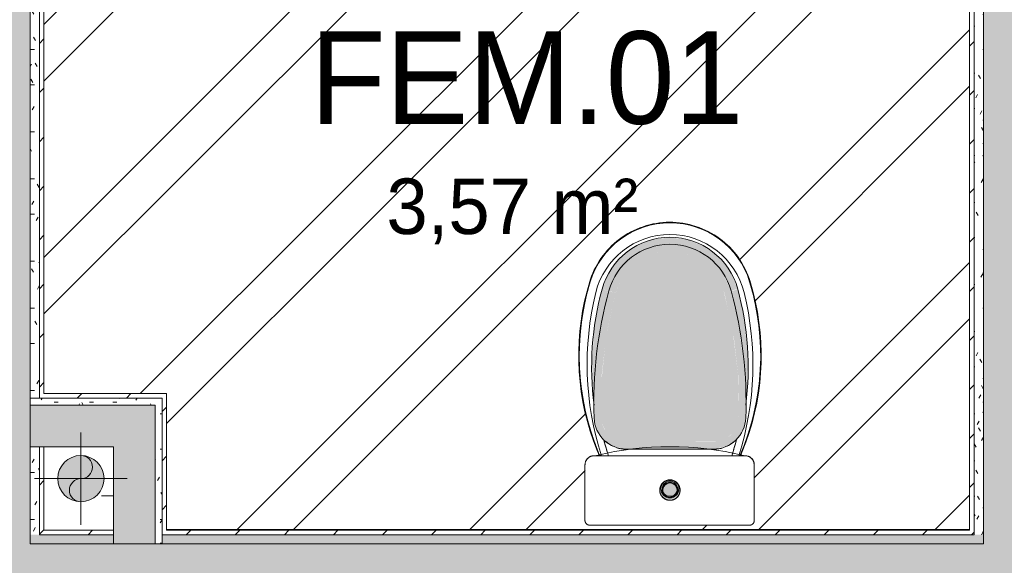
# Model space of a CAD drawing. Header units: millimetres. Extents: x -18260 to 188148, y -14086 to 2351883.
# Tile 115 of 256: x -176 to 1951, y -3807 to -2628. Entities that reach past the tile are written whole.
import ezdxf

# ---------------------------------------------------------------- set-up
doc = ezdxf.new("R2010")
doc.units = ezdxf.units.MM
for name, color, linetype, lineweight in [('A-FLOR', 192, 'Continuous', 18), ('A-FLOR-PATT', 8, 'Continuous', 18), ('A-WALL', 113, 'Continuous', 18), ('A-WALL-PATT', 111, 'Continuous', 25), ('I-WALL', 2, 'Continuous', 18), ('L-HRDS-IDEN', 13, 'Continuous', 18), ('P-PIPE', 3, 'Continuous', 9), ('P-PIPE-CNTR', 3, 'Continuous', 9), ('P-SANR-FIXT', 6, 'Continuous', 9)]:
    doc.layers.add(name, color=color, linetype=linetype, lineweight=lineweight)
doc.styles.add('Century Gothic_1', font='GOTHIC.TTF', dxfattribs={"height": 200})
doc.styles.add('Century Gothic_2', font='GOTHIC.TTF', dxfattribs={"height": 120})
pattern_1 = [(45, (0, 0), (-53.033, 53.033), [])]
pattern_2 = [(0, (0, 0), (101.6, 25.4), [8.382, -67.818, 8.382, -67.818, -406.4]), (0, (0, 0), (101.6, 25.4), [-152.4, 8.382, -144.018, 8.382, -67.818, -177.8]), (0, (0, 0), (101.6, 25.4), [-381, 8.382, -42.418, 8.382, -118.618]), (120, (38.1, 12.7), (-72.797045, 75.28818), [8.382, -67.818, 8.382, -67.818, -406.4]), (120, (38.1, 12.7), (-72.797045, 75.28818), [-152.4, 8.382, -144.018, 8.382, -67.818, -177.8]), (120, (38.1, 12.7), (-72.797045, 75.28818), [-381, 8.382, -42.418, 8.382, -118.618]), (240, (50.8, 63.5), (-28.802955, -100.68818), [8.382, -67.818, 8.382, -67.818, -406.4]), (240, (50.8, 63.5), (-28.802955, -100.68818), [-152.4, 8.382, -144.018, 8.382, -67.818, -177.8]), (240, (50.8, 63.5), (-28.802955, -100.68818), [-381, 8.382, -42.418, 8.382, -118.618])]

# ---------------------------------------------------------------- blocks, each defined once
blk = doc.blocks.new('Blks_Banh_Bacia Sanitária com Barras1 - Único 2-3854280-PLANTA DE IMPERMEABILIZAÇÃO - TÉRREO')
at = {"layer": 'P-SANR-FIXT', "lineweight": 5}
for color, points in [(90, [(132.2, 516.8), (146.2, 521.8), (129, 560.3), (106.4, 589.1), (71.9, 614.2), (36.5, 628), (0, 632.8), (-39.2, 627.6), (-75.8, 612.5), (-107.2, 588.5), (-133.1, 553.1), (-146.2, 520.6), (-132, 517.2), (-113.8, 556.1), (-88.7, 584.7), (-57.7, 605), (-19.8, 616.3), (22.2, 615.6), (60.8, 603), (92.9, 580.9), (117.7, 550), (130.5, 520.7)]), (90, [(-93.9, 190), (100.7, 190.9), (107.8, 191.8), (120.8, 197), (134.5, 208.4), (140.9, 216.4), (146.6, 229.2), (148.9, 243), (146.9, 339.4), (135.5, 431.8), (116.1, 516.8), (105.5, 542.1), (86.1, 567.3), (60.8, 586.5), (31.5, 598.6), (0, 602.8), (-31.5, 598.6), (-60.8, 586.5), (-86.1, 567.3), (-105.5, 542.1), (-117.8, 512.2), (-137.4, 422.3), (-147.7, 325.6), (-148.9, 243), (-146.6, 229.2), (-138.2, 213.1), (-132.1, 205.4), (-120.8, 197), (-107.8, 191.8), (-100.7, 190.9)]), (90, [(117.7, 512.8), (132.2, 516.8), (114.3, 555.6), (88.1, 585.1), (56.4, 605.4), (19.8, 616.3), (-20.6, 616.1), (-57.7, 605), (-91.7, 582.3), (-116.4, 553.1), (-132.2, 516.8), (-117.7, 512.8), (-105.5, 542.1), (-83, 569.6), (-57.7, 587.8), (-30.6, 598.8), (0, 602.8), (33.5, 597.8), (60.8, 586.5), (88.8, 563.7), (107, 538.5), (117.7, 512.8)]), (90, [(-163.4, 273.9), (-161.3, 345.1), (-149.6, 437.2), (-133.1, 517), (-146.7, 520.7), (-162.8, 439.6), (-168.6, 362.7), (-165.4, 287.6), (-163.6, 275.5)]), (90, [(-163.9, 242.5), (-148.9, 243), (-147.5, 334.8), (-136.6, 426.6), (-117.7, 512.8), (-132.3, 516.1), (-152.2, 424.8), (-162.7, 325.7), (-162.8, 269.9)]), (90, [(163.9, 242.5), (163.2, 289.4), (162.5, 334.8), (149.6, 437.2), (131.2, 516.5), (117.7, 512.8), (138.2, 415.3), (147.6, 333.9), (148.9, 243), (162.6, 242.5)]), (90, [(163.4, 273.9), (167, 303.4), (168.1, 380.7), (160.4, 455.6), (146.2, 520.6), (132.3, 516.1), (153.2, 415.3), (162.6, 327), (163.4, 275.5)]), (90, [(-93.9, 175), (-93.9, 190), (-107.8, 191.8), (-121.9, 197.8), (-134.5, 208.4), (-141.9, 218.7), (-146.6, 229.2), (-148.9, 243), (-163.9, 242.5), (-156.1, 214.1), (-140.2, 193.2), (-119.1, 179.9), (-94.4, 175.1)]), (90, [(93.9, 175), (122, 181.3), (144.2, 197), (157.9, 217), (163.9, 242.5), (148.8, 242.9), (146.6, 229.2), (139.7, 215), (130.5, 204.2), (118.2, 196), (106, 191.6), (93.9, 190), (93.9, 177.8)]), (90, [(-97.2, 175), (-93.9, 175), (-107, 177.5)]), (90, [(-78.3, 175), (93.9, 175), (93.9, 190), (-93.9, 190), (-93.9, 175)]), (90, [(120.1, 180.1), (124.7, 182), (123, 182), (120.1, 180.1)]), (71, [(-16.7, 86.2), (-15.7, 86.2), (-11.1, 97.3), (0.9, 101.6), (11.1, 97.3), (11.1, 98.3), (-1.2, 102.4), (-12.1, 97.3), (-15.7, 88.7)]), (71, [(-15.7, 86.2), (15.7, 86.2), (11.1, 97.3), (0, 101.9), (-11.1, 97.3)]), (71, [(0, 70.6), (11.1, 75.2), (15.7, 86.2), (-15.7, 86.2), (-11.1, 75.2)]), (71, [(0, 69.6), (12.1, 75.2), (11.1, 75.2), (-0.9, 70.9), (-11.1, 75.2), (-10.6, 73.9), (-0.9, 69.9)])]:
    blk.add_hatch(color=color, dxfattribs=at).paths.add_polyline_path(points)
h = blk.add_hatch(color=71, dxfattribs=at)
h.paths.add_polyline_path([(18.6, 86.2), (20.4, 86.2), (18.3, 95.2), (17.3, 97.4), (16.7, 99.3), (14.3, 100.7), (5.9, 106.7), (0, 106.7), (-8.2, 105.3), (-16.8, 99.1), (-18.8, 96.8), (-18.8, 93.9), (-20.1, 91.2), (-20.1, 86.2), (-16.7, 86.2), (-10.6, 98.6), (1.2, 102.4), (12.1, 97.3), (16.7, 86.2), (18.4, 86.2)])
h.paths.add_polyline_path([(21.9, 86.2), (20.3, 91.2), (20.4, 86.2)])
h.paths.add_polyline_path([(-21.9, 86.2), (-20.4, 86.2), (-20.4, 91)])
h = blk.add_hatch(color=71, dxfattribs=at)
h.paths.add_polyline_path([(-3.4, 65.4), (7.6, 66.8), (16.8, 73.4), (18.8, 75.7), (18.9, 78.8), (20.1, 81.3), (20.1, 86.2), (16.7, 86.2), (11.1, 74.2), (-1.2, 70.1), (-12.1, 75.2), (-16.7, 86.2), (-20.4, 86.2), (-18.3, 77.3), (-17.5, 76.3), (-16.7, 73.2), (-14.3, 71.8), (-5.9, 65.8), (-5.1, 65.7)])
h.paths.add_polyline_path([(20.3, 81.3), (21.9, 86.2), (20.4, 86.2)])
h.paths.add_polyline_path([(-20.3, 81.3), (-20.4, 86.2), (-21.9, 86.2), (-20.4, 81.5)])
at = {"layer": 'P-SANR-FIXT', "color": 133, "lineweight": 5}
for p, q in [((-97.2, 175), (-93.9, 175)), ((93.9, 175), (-93.9, 175)), ((-93.9, 175), (93.9, 175)), ((93.9, 175), (97.2, 175)), ((162.3, 160.7), (-163.6, 160.7)), ((-183.6, 140.7), (-183.6, 20.6)), ((182.3, 20.6), (182.3, 140.7)), ((-173.6, 10.6), (172.3, 10.6))]:
    blk.add_line(p, q, dxfattribs=at)
at = {"layer": 'P-SANR-FIXT', "color": 133, "lineweight": 5, "flags": 128}
for points in [[(173.2, 537.2), (171, 544.1), (168.4, 550.9), (165.6, 557.6), (162.6, 564.1), (159.3, 570.6), (155.7, 576.9), (151.8, 583), (147.8, 589), (143.5, 594.8), (138.9, 600.5), (134.2, 606), (129.2, 611.2), (124, 616.3), (118.6, 621.1), (113.1, 625.8), (107.3, 630.2), (101.4, 634.4), (95.3, 638.3), (89.1, 642), (82.7, 645.4), (76.2, 648.6), (69.5, 651.5), (62.8, 654.2), (55.9, 656.5), (49, 658.6), (42, 660.4), (34.9, 662), (27.8, 663.2), (20.6, 664.2), (13.4, 664.9), (6.2, 665.3), (-1.1, 665.4), (-8.3, 665.2), (-15.6, 664.7), (-22.8, 663.9), (-29.9, 662.9), (-37.1, 661.6), (-44.1, 659.9), (-51.1, 658), (-58, 655.8), (-64.8, 653.4), (-71.5, 650.7), (-78.1, 647.7), (-84.6, 644.4), (-91, 640.9), (-97.1, 637.1), (-103.2, 633.1), (-109.1, 628.9), (-114.8, 624.4), (-120.3, 619.7), (-125.6, 614.8), (-130.7, 609.7), (-135.6, 604.3), (-140.3, 598.8), (-144.8, 593.1), (-149, 587.2), (-153, 581.2), (-156.8, 575), (-160.3, 568.6), (-163.5, 562.2), (-166.5, 555.6), (-169.2, 548.9), (-171.7, 542), (-173.2, 537.2)], [(-173.2, 537.2), (-179.2, 516.1), (-184.4, 494.9), (-188.6, 473.4), (-192.1, 451.7), (-194.6, 430), (-196.3, 408.1), (-197.1, 386.3), (-197, 364.4), (-196.1, 342.5), (-194.3, 320.6), (-191.6, 298.9), (-188, 277.3), (-183.6, 255.8), (-178.3, 234.6), (-172.2, 213.6), (-165.2, 192.8), (-157.5, 172.3), (-152.5, 160.7)], [(152.5, 160.7), (156.4, 169.8), (164.3, 190.2), (171.4, 210.9), (177.6, 231.9), (183, 253.2), (187.5, 274.6), (191.2, 296.2), (194, 317.9), (195.9, 339.7), (197, 361.6), (197.1, 383.5), (196.4, 405.4), (194.9, 427.3), (192.4, 449), (189.1, 470.7), (184.9, 492.2), (179.9, 513.5), (174, 534.6), (173.2, 537.2)], [(-163.6, 160.7), (-164.4, 160.7), (-165.2, 160.6), (-166, 160.5), (-166.8, 160.4), (-167.6, 160.3), (-168.3, 160.1), (-169.1, 159.9), (-169.9, 159.7), (-170.6, 159.4), (-171.4, 159.1), (-172.1, 158.8), (-172.8, 158.4), (-173.5, 158), (-174.2, 157.6), (-174.9, 157.2), (-175.5, 156.7), (-176.2, 156.2), (-176.8, 155.7), (-177.4, 155.2), (-177.9, 154.6), (-178.5, 154), (-179, 153.4), (-179.5, 152.8), (-180, 152.1), (-180.4, 151.5), (-180.8, 150.8), (-181.2, 150.1), (-181.6, 149.4), (-181.9, 148.7), (-182.2, 147.9), (-182.5, 147.2), (-182.7, 146.4), (-182.9, 145.6), (-183.1, 144.9), (-183.3, 144.1), (-183.4, 143.3), (-183.5, 142.5), (-183.5, 141.7), (-183.6, 140.9), (-183.6, 140.7)], [(182.3, 140.7), (182.3, 141.5), (182.3, 142.3), (182.2, 143.1), (182.1, 143.9), (181.9, 144.6), (181.8, 145.4), (181.5, 146.2), (181.3, 147), (181, 147.7), (180.7, 148.5), (180.4, 149.2), (180.1, 149.9), (179.7, 150.6), (179.3, 151.3), (178.8, 152), (178.4, 152.6), (177.9, 153.3), (177.4, 153.9), (176.8, 154.5), (176.3, 155), (175.7, 155.6), (175.1, 156.1), (174.4, 156.6), (173.8, 157.1), (173.1, 157.5), (172.4, 157.9), (171.7, 158.3), (171, 158.7), (170.3, 159), (169.6, 159.3), (168.8, 159.6), (168.1, 159.8), (167.3, 160), (166.5, 160.2), (165.7, 160.4), (164.9, 160.5), (164.1, 160.6), (163.3, 160.6), (162.5, 160.7), (162.3, 160.7)], [(21.9, 86.2), (21.9, 87.1), (21.9, 88), (21.8, 88.9), (21.7, 89.7), (21.5, 90.6), (21.3, 91.5), (21.1, 92.3), (20.8, 93.2), (20.5, 94), (20.2, 94.8), (19.9, 95.6), (19.5, 96.4), (19, 97.2), (18.6, 97.9), (18.1, 98.6), (17.6, 99.4), (17.1, 100), (16.5, 100.7), (15.9, 101.4), (15.3, 102), (14.6, 102.6), (14, 103.2), (13.3, 103.7), (12.6, 104.2), (11.9, 104.7), (11.1, 105.2), (10.3, 105.6), (9.6, 106), (8.8, 106.4), (8, 106.7), (7.1, 107), (6.3, 107.3), (5.4, 107.5), (4.6, 107.7), (3.7, 107.9), (2.9, 108), (2, 108.1), (1.1, 108.2), (0.2, 108.2), (-0.6, 108.2), (-1.5, 108.1), (-2.4, 108.1), (-3.3, 107.9), (-4.1, 107.8), (-5, 107.6), (-5.8, 107.4), (-6.7, 107.1), (-7.5, 106.9), (-8.3, 106.5), (-9.1, 106.2), (-9.9, 105.8), (-10.7, 105.4), (-11.5, 105), (-12.2, 104.5), (-12.9, 104), (-13.6, 103.5), (-14.3, 102.9), (-14.9, 102.3), (-15.6, 101.7), (-16.2, 101.1), (-16.8, 100.4), (-17.3, 99.7), (-17.8, 99), (-18.3, 98.3), (-18.8, 97.6), (-19.2, 96.8), (-19.6, 96), (-20, 95.2), (-20.4, 94.4), (-20.7, 93.6), (-21, 92.8), (-21.2, 91.9), (-21.4, 91.1), (-21.6, 90.2), (-21.7, 89.3), (-21.8, 88.5), (-21.9, 87.6), (-21.9, 86.7), (-21.9, 86.2)], [(-21.9, 86.2), (-21.9, 85.4), (-21.9, 84.5), (-21.8, 83.6), (-21.7, 82.8), (-21.5, 81.9), (-21.3, 81), (-21.1, 80.2), (-20.8, 79.3), (-20.5, 78.5), (-20.2, 77.7), (-19.9, 76.9), (-19.5, 76.1), (-19, 75.3), (-18.6, 74.6), (-18.1, 73.9), (-17.6, 73.1), (-17.1, 72.5), (-16.5, 71.8), (-15.9, 71.1), (-15.3, 70.5), (-14.6, 69.9), (-14, 69.3), (-13.3, 68.8), (-12.6, 68.3), (-11.9, 67.8), (-11.1, 67.3), (-10.3, 66.9), (-9.6, 66.5), (-8.8, 66.1), (-8, 65.8), (-7.1, 65.5), (-6.3, 65.2), (-5.4, 65), (-4.6, 64.8), (-3.7, 64.6), (-2.9, 64.5), (-2, 64.4), (-1.1, 64.3), (-0.2, 64.3), (0.6, 64.3), (1.5, 64.4), (2.4, 64.4), (3.3, 64.6), (4.1, 64.7), (5, 64.9), (5.8, 65.1), (6.7, 65.4), (7.5, 65.6), (8.3, 66), (9.1, 66.3), (9.9, 66.7), (10.7, 67.1), (11.5, 67.5), (12.2, 68), (12.9, 68.5), (13.6, 69), (14.3, 69.6), (14.9, 70.2), (15.6, 70.8), (16.2, 71.4), (16.8, 72.1), (17.3, 72.8), (17.8, 73.5), (18.3, 74.2), (18.8, 74.9), (19.2, 75.7), (19.6, 76.5), (20, 77.3), (20.4, 78.1), (20.7, 78.9), (21, 79.7), (21.2, 80.6), (21.4, 81.4), (21.6, 82.3), (21.7, 83.2), (21.8, 84), (21.9, 84.9), (21.9, 85.8), (21.9, 86.2)], [(-183.6, 20.6), (-183.6, 20.2), (-183.5, 19.8), (-183.5, 19.4), (-183.4, 19), (-183.4, 18.7), (-183.3, 18.3), (-183.2, 17.9), (-183.1, 17.5), (-182.9, 17.1), (-182.8, 16.7), (-182.6, 16.4), (-182.4, 16), (-182.2, 15.7), (-182, 15.3), (-181.8, 15), (-181.6, 14.7), (-181.3, 14.4), (-181.1, 14), (-180.8, 13.8), (-180.5, 13.5), (-180.2, 13.2), (-179.9, 12.9), (-179.6, 12.7), (-179.3, 12.4), (-179, 12.2), (-178.6, 12), (-178.3, 11.8), (-177.9, 11.6), (-177.6, 11.5), (-177.2, 11.3), (-176.8, 11.2), (-176.4, 11.1), (-176.1, 11), (-175.7, 10.9), (-175.3, 10.8), (-174.9, 10.7), (-174.5, 10.7), (-174.1, 10.7), (-173.7, 10.6), (-173.6, 10.6)], [(172.3, 10.6), (172.7, 10.6), (173.1, 10.7), (173.5, 10.7), (173.9, 10.8), (174.3, 10.8), (174.7, 10.9), (175.1, 11), (175.5, 11.1), (175.8, 11.3), (176.2, 11.4), (176.6, 11.6), (176.9, 11.8), (177.3, 12), (177.6, 12.2), (178, 12.4), (178.3, 12.6), (178.6, 12.9), (178.9, 13.1), (179.2, 13.4), (179.5, 13.7), (179.8, 14), (180, 14.3), (180.3, 14.6), (180.5, 14.9), (180.7, 15.2), (180.9, 15.6), (181.1, 15.9), (181.3, 16.3), (181.5, 16.7), (181.6, 17), (181.8, 17.4), (181.9, 17.8), (182, 18.2), (182.1, 18.6), (182.2, 18.9), (182.2, 19.3), (182.3, 19.7), (182.3, 20.1), (182.3, 20.5), (182.3, 20.6)]]:
    blk.add_lwpolyline(points, dxfattribs=at)
at = {"layer": 'P-SANR-FIXT', "color": 133, "lineweight": 5}
for radius in [19.4, 16.4]:
    blk.add_circle((0, 89.3), radius, dxfattribs=at)
for centre, radius, start, end in [((0, 484.2), 180, 17.0068, 162.9932), ((0, 484.2), 180, 17.0068, 162.9932), ((0, 484.2), 180, 17.0068, 162.9932), ((0, 473.8), 165, 13.8791, 166.1209), ((0, 473.8), 165, 13.8791, 166.1209), ((0, 480.8), 152, 15.2373, 164.7627), ((0, 480.8), 137, 15.2373, 164.7627), ((0, 480.8), 137, 15.2373, 164.7627), ((350.4, 377), 546.5, 162.9932, 202.3485), ((350.4, 377), 546.5, 162.9932, 171.1501), ((350.4, 377), 546.5, 162.9932, 171.0902), ((-350.4, 377), 546.5, 336.6382, 17.0068), ((-350.4, 377), 546.5, 10.5181, 17.0068), ((-350.4, 377), 546.5, 10.5162, 17.0068), ((466.3, 358.6), 645.3, 166.1209, 197.8952), ((466.3, 358.6), 645.3, 166.1209, 197.8952), ((471.6, 352.3), 640.8, 164.7627, 187.3935), ((753.4, 275.6), 917.9, 164.7627, 182.065), ((753.4, 275.6), 917.9, 164.7627, 182.065), ((-753.4, 275.6), 917.9, 357.935, 15.2373), ((-753.4, 275.6), 917.9, 357.935, 15.2373), ((-471.6, 352.3), 640.8, 352.6065, 15.2373), ((-471.6, 357.3), 650.8, 342.3819, 13.8791), ((-471.6, 357.3), 650.8, 342.3909, 13.8791), ((-350.4, 377), 546.5, 336.6253, 10.4787), ((350.4, 377), 546.5, 171.1492, 202.3485), ((350.4, 377), 546.5, 172.0619, 179.7567), ((-350.4, 377), 546.5, 355.9145, 8.8499), ((350.4, 377), 546.5, 181.0662, 188.6481), ((-350.4, 377), 546.5, 341.3127, 354.294), ((350.4, 377), 546.5, 189.9576, 197.6525), ((-93.9, 245), 70, 182.065, 270), ((-93.9, 245), 70, 182.065, 270), ((93.9, 245), 70, 270, 357.935), ((93.9, 245), 70, 270, 357.935), ((350.4, 377), 546.5, 198.6227, 201.7756), ((466.3, 358.6), 630.9, 195.0481, 198.2956), ((466.3, 358.6), 630.9, 195.1193, 198.3113), ((-97.2, 235), 60, 225.4717, 243.8848), ((97.2, 235), 60, 296.1152, 314.5283), ((-471.6, 357.3), 636.4, 341.9909, 345.353), ((-471.6, 357.3), 636.4, 341.9763, 345.2349), ((0, -505), 685, 76.5867, 103.4133), ((350.4, 377), 546.5, 201.8626, 203.3443), ((-97.2, 235), 60, 253.1418, 270), ((97.2, 235), 60, 270, 286.8582), ((-350.4, 377), 546.5, 336.6562, 339.6923), ((-163.6, 140.7), 20, 141.4294, 154.2867), ((-163.6, 140.7), 20, 139.7218, 144.5563), ((-163.6, 140.7), 20, 90, 115.7147), ((162.3, 140.7), 20, 82.1276, 90), ((162.3, 140.7), 20, 75, 90), ((162.3, 140.7), 20, 0, 60), ((162.3, 140.7), 20, 37.5402, 53.6567), ((-163.6, 140.7), 20, 167.144, 180.0014), ((162.3, 140.7), 20, 360, 7.8724), ((0, 86.2), 21.9, 360, 127.2393), ((0, 86.2), 21.9, 152.1857, 180), ((0, 86.2), 21.9, 180, 307.2393), ((0, 86.2), 21.9, 135.9125, 148.9058), ((0, 86.2), 16.7, 360, 180), ((0, 86.2), 16.7, 180, 360), ((0, 86.2), 15.7, 360, 180), ((0, 86.2), 15.7, 180, 360), ((0, 86.2), 21.9, 332.1857, 360), ((0, 86.2), 21.9, 315.9125, 328.9058), ((-173.6, 20.6), 10, 180.0014, 190.1122), ((-173.6, 20.6), 10, 180.0014, 210.0009), ((-173.6, 20.6), 10, 240.0005, 270), ((-173.6, 20.6), 10, 259.8892, 270), ((172.3, 20.6), 10, 270, 300), ((172.3, 20.6), 10, 270, 280.1086), ((172.3, 20.6), 10, 330, 0), ((172.3, 20.6), 10, 349.8914, 0)]:
    blk.add_arc(centre, radius, start, end, dxfattribs=at)
blk = doc.blocks.new('BE-PMSa-MOD-ARQ-CONEXAODOFUTURO-EX-000-R_rvt-1-PLANTA DE IMPERMEABILIZAÇÃO - TÉRREO')
at = {"layer": 'A-FLOR-PATT', "lineweight": 5}
h = blk.add_hatch(dxfattribs=at)
h.set_pattern_fill('FP_2', color=55, style=0, pattern_type=2)
h.set_pattern_definition([(0, (0, 0), (812.8, 203.2), [33.528, -576.072, 33.528, -576.072, -3251.2]), (0, (0, 0), (812.8, 203.2), [-1219.2, 33.528, -1185.672, 33.528, -576.072, -1422.4]), (0, (0, 0), (812.8, 203.2), [-3048, 33.528, -372.872, 33.528, -982.472]), (120, (304.8, 101.6), (-582.3764, 602.3054), [33.528, -576.072, 33.528, -576.072, -3251.2]), (120, (304.8, 101.6), (-582.3764, 602.3054), [-1219.2, 33.528, -1185.672, 33.528, -576.072, -1422.4]), (120, (304.8, 101.6), (-582.3764, 602.3054), [-3048, 33.528, -372.872, 33.528, -982.472]), (240, (406.4, 508), (-230.4236, -805.5054), [33.528, -576.072, 33.528, -576.072, -3251.2]), (240, (406.4, 508), (-230.4236, -805.5054), [-1219.2, 33.528, -1185.672, 33.528, -576.072, -1422.4]), (240, (406.4, 508), (-230.4236, -805.5054), [-3048, 33.528, -372.872, 33.528, -982.472])])
h.paths.add_polyline_path([(-4294.7, -8230.8), (-4285.4, -8230.8), (-4287.1, -8226.7), (-4294.7, -8223.5), (-4361.6, -8223.5), (-4361.6, -8230.8), (-4294.7, -8230.8)])
h.paths.add_polyline_path([(8386.3, -8212.8), (8386.4, -8212.8), (8386.4, -8192.8), (8361.8, -8192.8), (8361.8, -8212.8), (8383.2, -8212.8)])
h.paths.add_polyline_path([(-4406.6, -8212.8), (-4406.6, -8212.8), (-4406.6, -8212.8)])
h.paths.add_polyline_path([(-4416.6, -8192.8), (-4391.6, -8192.8), (-4391.6, -8187.8), (-4426.6, -8187.8), (-4426.6, -8192.8)])
h.paths.add_polyline_path([(2006.4, -8187.8), (2173.9, -8187.8), (2173.9, -7969.9), (2169.4, -7973.4), (2157.4, -7978.4), (2144.4, -7980.1), (2131.5, -7978.4), (2119.4, -7973.4), (2109.1, -7965.4), (2100.2, -7952.8), (2096.1, -7943), (2094.4, -7930.1), (2096.1, -7917.1), (2101.1, -7905.1), (2109.1, -7894.7), (2119.4, -7886.8), (2131.5, -7881.8), (2144.4, -7880.1), (2157.4, -7881.8), (2169.4, -7886.8), (2173.9, -7890.2), (2173.9, -7000.8), (2006.4, -7000.8), (2006.4, -8143.9)])
h.paths.add_polyline_path([(1818.4, -8187.8), (1896.4, -8187.8), (1896.4, -7000.8), (1746.4, -7000.8), (1746.4, -8187.8)])
h.paths.add_polyline_path([(1820.8, -7980.1), (1807.9, -7978.4), (1795.8, -7973.4), (1785.5, -7965.4), (1776.6, -7952.8), (1772.5, -7943), (1770.8, -7930.1), (1772.5, -7917.1), (1777.5, -7905.1), (1785.5, -7894.7), (1795.8, -7886.8), (1807.9, -7881.8), (1820.8, -7880.1), (1833.8, -7881.8), (1845.8, -7886.8), (1856.2, -7894.7), (1864.1, -7905.1), (1869.1, -7917.1), (1870.8, -7930.1), (1869.1, -7943), (1864.1, -7955.1), (1856.2, -7965.4), (1845.8, -7973.4), (1833.8, -7978.4)])
h.paths.add_polyline_path([(1817.6, -7757.2), (1811.1, -7756.3), (1805.1, -7753.8), (1799.9, -7749.8), (1795.9, -7744.7), (1793.4, -7738.6), (1792.6, -7732.2), (1793.4, -7725.7), (1795.9, -7719.7), (1799.9, -7714.5), (1805.1, -7710.5), (1811.1, -7708), (1817.6, -7707.2), (1824.1, -7708), (1830.1, -7710.5), (1835.3, -7714.5), (1839.2, -7719.7), (1841.7, -7725.7), (1842.6, -7732.2), (1841.7, -7738.6), (1839.2, -7744.7), (1835.3, -7749.8), (1830.1, -7753.8), (1824.1, -7756.3)])
h.paths.add_polyline_path([(2130.9, -7716.6), (2121.2, -7715.3), (2112.1, -7711.5), (2104.4, -7705.6), (2098.4, -7697.8), (2094.7, -7688.8), (2093.4, -7679.1), (2094.7, -7669.4), (2098.4, -7660.3), (2104.4, -7652.5), (2112.1, -7646.6), (2121.2, -7642.8), (2130.9, -7641.6), (2140.6, -7642.8), (2149.6, -7646.6), (2157.4, -7652.5), (2163.4, -7660.3), (2167.1, -7669.4), (2168.4, -7679.1), (2167.1, -7688.8), (2163.4, -7697.8), (2157.4, -7705.6), (2149.6, -7711.5), (2140.6, -7715.3)])
h.paths.add_polyline_path([(2130.9, -7575.8), (2124.5, -7574.9), (2115.9, -7570.5), (2113.3, -7568.5), (2109.3, -7563.3), (2106.8, -7557.3), (2105.9, -7550.8), (2106.8, -7544.3), (2109.3, -7538.3), (2113.3, -7533.1), (2118.4, -7529.1), (2124.5, -7526.6), (2130.9, -7525.8), (2137.4, -7526.6), (2143.4, -7529.1), (2148.6, -7533.1), (2152.6, -7538.3), (2155.1, -7544.3), (2155.9, -7550.8), (2155.1, -7557.3), (2152.6, -7563.3), (2146, -7570.5), (2143.4, -7572.4), (2137.4, -7574.9)])
h.paths.add_polyline_path([(-56.7, -3730.8), (26.4, -3730.8), (26.4, -3550.8), (-123.6, -3550.8), (-123.6, -3730.8), (-68.8, -3730.8)])
h.paths.add_polyline_path([(4026.4, -3730.8), (4026.4, -3550.8), (3876.4, -3550.8), (3876.4, -3730.8), (3996.1, -3730.8)])
h.paths.add_polyline_path([(-43.8, -3669.7), (-56.7, -3668), (-68.8, -3663), (-79.1, -3655.1), (-87.1, -3644.7), (-92.1, -3632.7), (-93.8, -3619.7), (-92.1, -3606.8), (-87.1, -3594.7), (-79.1, -3584.4), (-68.8, -3576.4), (-56.7, -3571.4), (-43.8, -3569.7), (-30.8, -3571.4), (-18.8, -3576.4), (-8.4, -3584.4), (-0.5, -3594.7), (4.5, -3606.8), (6.2, -3619.7), (4.5, -3632.7), (-0.5, -3644.7), (-8.4, -3655.1), (-18.8, -3663), (-30.8, -3668)])
h.paths.add_polyline_path([(3946.1, -3669.7), (3933.1, -3668), (3921.1, -3663), (3910.7, -3655.1), (3902.8, -3644.7), (3897.8, -3632.7), (3896.1, -3619.7), (3897.8, -3606.8), (3902.8, -3594.7), (3910.7, -3584.4), (3921.1, -3576.4), (3933.1, -3571.4), (3946.1, -3569.7), (3960.7, -3572.1), (3971.1, -3576.4), (3981.4, -3584.4), (3989.4, -3594.7), (3994.4, -3606.8), (3996.1, -3619.7), (3994.4, -3632.7), (3989.4, -3644.7), (3981.4, -3655.1), (3971.1, -3663), (3959, -3668)])
h.paths.add_polyline_path([(-4286.8, -3652.3), (-4287.1, -3651.7), (-4287.1, -3652.1)])
h.paths.add_polyline_path([(3131.4, -1905.8), (3134.4, -1905.8), (3134.4, -1800.8), (3144.4, -1800.8), (3144.4, -1770.8), (3131.4, -1770.8), (3131.4, -1890.8)])
h.paths.add_polyline_path([(866.4, -1904.7), (866.4, -1770.8), (828.4, -1770.8), (828.4, -1800.8), (838.4, -1800.8), (838.4, -1904.7)])
h.paths.add_polyline_path([(-4576.6, -1900.8), (-4566.6, -1900.8), (-4566.6, -1870.8), (-4576.6, -1870.8), (-4576.6, -1770.8), (-4588.6, -1770.8), (-4588.6, -1900.8)])
h.paths.add_polyline_path([(8251.2, -14.6), (8251.4, -14.6), (8251.4, 5.4), (8129.4, 5.4), (8129.4, -14.6), (8246, -14.6)])
h.paths.add_polyline_path([(6441.4, -14.6), (6441.4, 115.4), (6333.4, 115.4), (6333.4, 85.4), (6343.4, 85.4), (6343.4, 15.4), (6293.4, 15.4), (6293.4, -14.6)])
h.paths.add_polyline_path([(-3041.1, -14.6), (-2341.1, -14.6), (-2341.1, -4.6), (-3041.1, -4.6), (-3041.1, -14.6), (-3051.1, -14.6)])
h.paths.add_polyline_path([(9438.9, -14.6), (9459.4, -14.6), (9459.4, 85.4), (9469.4, 85.4), (9469.4, 115.4), (9438.9, 115.4), (9438.9, -7.1)])
h.paths.add_polyline_path([(-3341.1, 85.4), (-3340.6, 85.4), (-3341.1, 115.4)])
h.paths.add_polyline_path([(-2331.1, 105.4), (-2331.1, 120.4), (-3051.1, 120.4), (-3051.1, 105.4), (-2346.4, 105.4)])
h.paths.add_polyline_path([(1843.9, 107.9), (1843.8, 110.4), (1841.4, 109.4), (1841.4, 107.9)])
h.paths.add_polyline_path([(1961.4, 107.9), (1961.4, 110.4), (1958.9, 110.4), (1958.9, 107.9)])
h.paths.add_polyline_path([(199.4, 288.3), (199.4, 978.3), (229.4, 978.3), (229.4, 983.3), (199.4, 983.3), (199.4, 1648.3), (194.4, 1647.2), (194.4, 288.3)])
h.paths.add_polyline_path([(-3488.6, 1589.2), (-3288.6, 1589.2), (-3288.6, 1841.1), (-3488.6, 1841.1), (-3488.6, 1604.3)])
h.paths.add_polyline_path([(-3390.1, 1641.1), (-3399.8, 1642.4), (-3410.2, 1647.2), (-3416.6, 1652.1), (-3422.6, 1659.9), (-3426.3, 1668.9), (-3427.6, 1678.6), (-3426.3, 1688.3), (-3422.6, 1697.4), (-3416.6, 1705.2), (-3408.9, 1711.1), (-3399.8, 1714.9), (-3390.1, 1716.1), (-3380.4, 1714.9), (-3371.4, 1711.1), (-3363.6, 1705.2), (-3357.6, 1697.4), (-3353.9, 1688.3), (-3352.6, 1678.6), (-3353.9, 1668.9), (-3357.6, 1659.9), (-3363.6, 1652.1), (-3371.4, 1646.2), (-3380.4, 1642.4)])
h.paths.add_polyline_path([(-3161.1, 1963.6), (-3161.1, 1966.1), (-3163.6, 1966.1), (-3163.6, 1963.6)])
h.paths.add_polyline_path([(-3286.1, 1971.1), (-3286.1, 3368.9), (-463.6, 3368.9), (-463.6, 3567.2), (-478.6, 3567.2), (-478.6, 3617.2), (-463.6, 3617.2), (-463.6, 3627.2), (-433.6, 3627.2), (-433.6, 3637.2), (-333.6, 3637.2), (-333.6, 4337.2), (-433.6, 4337.2), (-433.6, 4347.2), (-463.6, 4347.2), (-463.6, 4357.2), (-478.6, 4357.2), (-478.6, 4407.2), (-463.6, 4407.2), (-463.6, 4486.7), (-2572.6, 4486.7), (-2572.6, 4373.6), (-2784.6, 4373.6), (-2784.6, 4486.7), (-4120.6, 4486.7), (-4120.6, 4321.2), (-4296.6, 4321.2), (-4296.6, 2137.2), (-4120.6, 2137.2), (-4120.6, 1971.1), (-3288.6, 1971.1)])
h.paths.add_polyline_path([(1307.2, 4051.7), (1780.1, 4051.7), (1780.1, 4104.2), (1836.4, 4104.2), (1836.4, 4486.7), (516.4, 4486.7), (516.4, 4091.7), (982.6, 4091.7), (982.6, 4102.2), (984.6, 4104.2), (1042.6, 4104.2), (1042.6, 4051.7)])
h.paths.add_polyline_path([(1039.1, 4051.7), (1039.1, 4091.7), (1016.4, 4091.7), (1016.4, 4051.7)])
h.paths.add_polyline_path([(1816.4, 4051.7), (1816.4, 4091.7), (1783.6, 4091.7), (1783.6, 4051.7)])
h.paths.add_polyline_path([(-1114.6, 4268.2), (-1133.6, 4268.2), (-1133.6, 4307.2), (-1143.6, 4307.2), (-1143.6, 4317.2), (-1183.6, 4317.2), (-1183.6, 4347.2), (-1143.6, 4347.2), (-1143.6, 4357.2), (-1133.6, 4357.2), (-1133.6, 4396.2), (-1003.6, 4396.2), (-1003.6, 4377.2), (-1114.6, 4377.2), (-1114.6, 4357.2), (-1103.6, 4357.2), (-1103.6, 4347.2), (-463.6, 4347.2), (-463.6, 4317.2), (-1103.6, 4317.2), (-1103.6, 4307.2), (-1114.6, 4307.2), (-1114.6, 4287.2), (-1003.6, 4287.2), (-1003.6, 4268.2), (-1051.5, 4268.2)])
h.paths.add_polyline_path([(2578.9, 4596.7), (2608.7, 4596.7), (2608.7, 4641.7), (2578.9, 4641.7), (2578.9, 4607.2)])
at = {"layer": 'A-WALL-PATT', "lineweight": 5}
for points in [[(-231.1, -3760.8), (-153.6, -3760.8), (-153.6, -1880.8), (-243.6, -1880.8), (-243.6, -3760.8)], [(1996.4, -3760.8), (1996.4, -1973.8), (1906.4, -1973.8), (1906.4, -3760.8), (1983.9, -3760.8)], [(131.4, -3850.8), (1906.4, -3850.8), (1906.4, -3760.8), (-2933.6, -3760.8), (-2933.6, -3850.8), (127.8, -3850.8)], [(1996.4, -6910.8), (1996.4, -3760.8), (1906.4, -3760.8), (1906.4, -6910.8), (1983.9, -6910.8)]]:
    blk.add_hatch(color=57, dxfattribs=at).paths.add_polyline_path(points)
h = blk.add_hatch(dxfattribs=at)
h.set_pattern_fill('FP_15', color=55, style=0, pattern_type=2)
h.set_pattern_definition(pattern_2)
h.paths.add_polyline_path([(-133.6, -3740.8), (-133.6, -3550.8), (-153.6, -3550.8), (-153.6, -3740.8)])
h.paths.add_polyline_path([(-153.6, -3445.8), (-133.6, -3445.8), (-133.6, -1890.8), (-153.6, -1890.8), (-153.6, -3365.4)])
h = blk.add_hatch(dxfattribs=at)
h.set_pattern_fill('FP_14', color=252, style=0, pattern_type=2)
h.set_pattern_definition(pattern_1)
h.paths.add_polyline_path([(-133.6, -3730.8), (-123.6, -3730.8), (-123.6, -3550.8), (-133.6, -3550.8), (-133.6, -3669.7)])
h.paths.add_polyline_path([(-123.6, -3445.8), (-123.6, -1905.8), (-133.6, -1905.8), (-133.6, -3445.8), (-123.9, -3445.8)])
h = blk.add_hatch(dxfattribs=at)
h.set_pattern_fill('FP_14', color=252, style=0, pattern_type=2)
h.set_pattern_definition(pattern_1)
h.paths.add_polyline_path([(1886.4, -3730.8), (1886.4, -1988.8), (1876.4, -1988.8), (1876.4, -3730.8)])
h = blk.add_hatch(dxfattribs=at)
h.set_pattern_fill('FP_15', color=55, style=0, pattern_type=2)
h.set_pattern_definition(pattern_2)
h.paths.add_polyline_path([(1896.4, -3740.8), (1906.4, -3740.8), (1906.4, -1988.8), (1886.4, -1988.8), (1886.4, -3740.8)])
h = blk.add_hatch(dxfattribs=at)
h.set_pattern_fill('FP_15', color=55, style=0, pattern_type=2)
h.set_pattern_definition(pattern_2)
h.paths.add_polyline_path([(-153.6, -3460.8), (116.4, -3460.8), (116.4, -3445.8), (-153.6, -3445.8)])
h = blk.add_hatch(dxfattribs=at)
h.set_pattern_fill('FP_14', color=252, style=0, pattern_type=2)
h.set_pattern_definition(pattern_1)
h.paths.add_polyline_path([(113.8, -3445.8), (131.4, -3445.8), (131, -3435.8), (-123.6, -3435.8), (-123.6, -3445.8), (28.4, -3445.8)])
h = blk.add_hatch(dxfattribs=at)
h.set_pattern_fill('FP_15', color=55, style=0, pattern_type=2)
h.set_pattern_definition(pattern_2)
h.paths.add_polyline_path([(116.4, -3760.8), (131.4, -3760.8), (131.4, -3445.8), (116.4, -3445.8), (116.4, -3747.7)])
h = blk.add_hatch(dxfattribs=at)
h.set_pattern_fill('FP_14', color=252, style=0, pattern_type=2)
h.set_pattern_definition(pattern_1)
h.paths.add_polyline_path([(141.4, -3730.8), (141.4, -3435.8), (131.4, -3435.8), (131.4, -3730.8)])
at = {"layer": 'A-WALL-PATT', "lineweight": 18}
for points in [[(-133.6, -3550.8), (116.4, -3550.8), (116.4, -3460.8), (-153.6, -3460.8), (-153.6, -3550.8)], [(116.4, -3760.8), (116.4, -3550.8), (26.4, -3550.8), (26.4, -3760.8), (103.9, -3760.8)]]:
    blk.add_hatch(color=7, dxfattribs=at).paths.add_polyline_path(points)
at = {"layer": 'A-WALL-PATT', "lineweight": 5}
h = blk.add_hatch(dxfattribs=at)
h.set_pattern_fill('FP_14', color=252, style=0, pattern_type=2)
h.set_pattern_definition(pattern_1)
h.paths.add_polyline_path([(-2963.6, -3870.8), (-2953.6, -3850.8), (-2953.6, -3740.8), (-263.6, -3740.8), (-263.6, -3730.8), (-2963.6, -3730.8), (-2963.6, -3851.9)])
h.paths.add_polyline_path([(26.4, -3740.8), (26.4, -3730.8), (-133.6, -3730.8), (-133.6, -3740.8), (21.4, -3740.8)])
h.paths.add_polyline_path([(131.4, -3740.8), (1876.4, -3740.8), (1876.4, -3730.8), (131.4, -3731.1)])
h = blk.add_hatch(dxfattribs=at)
h.set_pattern_fill('FP_15', color=55, style=0, pattern_type=2)
h.set_pattern_definition(pattern_2)
h.paths.add_polyline_path([(-2933.6, -3850.8), (-2933.6, -3760.8), (-243.6, -3760.8), (-243.6, -3740.8), (-2953.6, -3740.8), (-2953.6, -3850.8), (-2934.9, -3850.8)])
h.paths.add_polyline_path([(-153.6, -3760.8), (26.4, -3760.8), (26.4, -3740.8), (-153.6, -3740.8), (-153.6, -3747.7)])
h.paths.add_polyline_path([(131.4, -3760.8), (1886.4, -3760.8), (1886.4, -3740.8), (131.4, -3740.8), (131.4, -3747.7)])
h = blk.add_hatch(dxfattribs=at)
h.set_pattern_fill('FP_14', color=252, style=0, pattern_type=2)
h.set_pattern_definition(pattern_1)
h.paths.add_polyline_path([(1886.4, -6885.8), (1886.4, -5160.8), (1876.4, -5160.8), (1876.4, -6885.8)])
h.paths.add_polyline_path([(1886.4, -5130.8), (1886.4, -3870.8), (1876.4, -3870.8), (1876.4, -5130.8)])
h.paths.add_polyline_path([(1886.4, -3740.8), (1886.4, -3730.8), (1876.4, -3730.8), (1876.4, -3740.8)])
h = blk.add_hatch(dxfattribs=at)
h.set_pattern_fill('FP_15', color=55, style=0, pattern_type=2)
h.set_pattern_definition(pattern_2)
h.paths.add_polyline_path([(1906.4, -6895.8), (1906.4, -5160.8), (1886.4, -5160.8), (1886.4, -6895.8), (1896.8, -6895.8)])
h.paths.add_polyline_path([(1906.4, -5130.8), (1906.4, -3850.8), (1886.4, -3850.8), (1886.4, -5130.8), (1896.8, -5130.8)])
h.paths.add_polyline_path([(1906.4, -3760.8), (1906.4, -3740.8), (1886.4, -3740.9), (1886.4, -3760.8), (1896.8, -3760.8)])
at = {"layer": 'A-WALL', "color": 90, "lineweight": 5}
for p, q in [((-153.6, -1905.8), (-153.6, -3445.8)), ((-133.6, -1905.8), (-133.6, -3445.8)), ((1886.4, -3730.8), (1886.4, -1988.8)), ((1906.4, -3730.8), (1906.4, -1988.8)), ((-153.6, -3445.8), (-153.6, -3460.8)), ((-153.6, -3445.8), (-133.6, -3445.8)), ((-153.6, -3460.8), (-153.6, -3445.8)), ((-133.6, -3445.8), (-123.6, -3445.8)), ((-123.6, -3445.8), (116.4, -3445.8)), ((116.4, -3445.8), (131.4, -3445.8)), ((131.4, -3445.8), (131.4, -3730.8)), ((-153.6, -3460.8), (-153.6, -3550.8)), ((-153.6, -3460.8), (-133.6, -3460.8)), ((-153.6, -3550.8), (-153.6, -3460.8)), ((-153.6, -3460.8), (-123.6, -3460.8)), ((-133.6, -3460.8), (-123.6, -3460.8)), ((116.4, -3460.8), (-123.6, -3460.8)), ((-123.6, -3460.8), (116.4, -3460.8)), ((116.4, -3550.8), (116.4, -3460.8)), ((116.4, -3460.8), (116.4, -3550.8)), ((-153.6, -3550.8), (-153.6, -3730.8)), ((-153.6, -3550.8), (-133.6, -3550.8)), ((-133.6, -3550.8), (-133.6, -3730.8)), ((-133.6, -3550.8), (-123.6, -3550.8)), ((116.4, -3730.8), (116.4, -3550.8)), ((116.4, -3550.8), (116.4, -3730.8)), ((-153.6, -3730.8), (-153.6, -3740.8)), ((-153.6, -3740.8), (-153.6, -3760.8)), ((-133.6, -3730.8), (-133.6, -3740.8)), ((26.4, -3740.8), (-133.6, -3740.8)), ((26.4, -3730.8), (26.4, -3740.8)), ((26.4, -3740.8), (26.4, -3760.8)), ((116.4, -3730.8), (116.4, -3740.8)), ((116.4, -3730.8), (116.4, -3760.8)), ((116.4, -3740.8), (116.4, -3760.8)), ((131.4, -3730.8), (131.4, -3740.8)), ((1876.4, -3740.8), (131.4, -3740.8)), ((131.4, -3740.8), (131.4, -3760.8)), ((1886.4, -3740.8), (1876.4, -3740.8)), ((1876.4, -3740.8), (1886.4, -3740.8)), ((1886.4, -3740.8), (1886.4, -3730.8)), ((1906.4, -3740.8), (1906.4, -3730.8)), ((1906.4, -3760.8), (1906.4, -3740.8)), ((26.4, -3760.8), (-153.6, -3760.8)), ((116.4, -3760.8), (26.4, -3760.8)), ((116.4, -3760.8), (26.4, -3760.8)), ((131.4, -3760.8), (116.4, -3760.8)), ((131.4, -3760.8), (116.4, -3760.8)), ((1876.4, -3760.8), (131.4, -3760.8)), ((1886.4, -3760.8), (1876.4, -3760.8)), ((1906.4, -3760.8), (1886.4, -3760.8)), ((1886.4, -3760.8), (1906.4, -3760.8))]:
    blk.add_line(p, q, dxfattribs=at)
at = {"layer": 'A-WALL', "color": 130, "lineweight": 9}
for p, q in [((116.4, -3435.8), (-123.6, -3435.8)), ((131.4, -3435.8), (116.4, -3435.8)), ((141.4, -3435.8), (131.4, -3435.8)), ((141.4, -3730.8), (141.4, -3435.8))]:
    blk.add_line(p, q, dxfattribs=at)
at = {"layer": 'I-WALL', "color": 130, "lineweight": 9}
for p, q in [((-123.6, -3435.8), (-123.6, -1905.8)), ((1876.4, -1998.8), (1876.4, -3730.8)), ((-123.6, -3730.8), (-123.6, -3550.8)), ((-123.6, -3550.8), (26.4, -3550.8)), ((26.4, -3550.8), (26.4, -3730.8)), ((26.4, -3730.8), (-123.6, -3730.8)), ((1876.4, -3730.8), (141.4, -3730.8))]:
    blk.add_line(p, q, dxfattribs=at)
at = {"layer": 'P-SANR-FIXT', "color": 250, "lineweight": 5}
blk.add_blockref('Blks_Banh_Bacia Sanitária com Barras1 - Único 2-3854280-PLANTA DE IMPERMEABILIZAÇÃO - TÉRREO', (1228.9, -3730.8), dxfattribs=at)
blk = doc.blocks.new('BE-PMSa-MOD-ESG-CONEXAODOFUTURO-EX-000-R_rvt-1-PLANTA DE IMPERMEABILIZAÇÃO - TÉRREO')
at = {"layer": 'P-PIPE'}
blk.add_hatch(color=8, dxfattribs=at).paths.add_polyline_path([(-43.8, -3669.7), (-30.8, -3668), (-18.8, -3663), (-8.4, -3655.1), (-0.5, -3644.7), (4.5, -3632.7), (6.2, -3619.7), (4.5, -3606.8), (-0.5, -3594.7), (-8.4, -3584.4), (-18.8, -3576.4), (-30.8, -3571.4), (-43.8, -3569.7), (-56.7, -3571.4), (-68.8, -3576.4), (-79.1, -3584.4), (-87.1, -3594.7), (-92.1, -3606.8), (-93.8, -3619.7), (-92.1, -3632.7), (-87.1, -3644.7), (-79.1, -3655.1), (-68.8, -3663), (-56.7, -3668)])
at = {"layer": 'P-PIPE', "color": 81}
for centre, radius, start, end in [((-43.8, -3619.7), 50, 360, 180), ((-43.8, -3594.7), 25, 270, 90), ((-43.8, -3619.7), 50, 180, 360), ((-43.8, -3644.7), 25, 90, 270)]:
    blk.add_arc(centre, radius, start, end, dxfattribs=at)
at = {"layer": 'P-PIPE-CNTR', "color": 53}
for p, q in [((-43.8, -3719.7), (-43.8, -3519.7)), ((-143.8, -3619.7), (56.2, -3619.7))]:
    blk.add_line(p, q, dxfattribs=at)

msp = doc.modelspace()

# ---------------------------------------------------------------- hatches: boundary and pattern name
at = {"layer": 'A-FLOR'}
h = msp.add_hatch(dxfattribs=at)
h.set_pattern_fill('FP_1', color=1, style=0, pattern_type=2)
h.set_pattern_definition([(45, (0, 0), (-251.447, 251.447), []), (45, (0, 381), (-251.447, 251.447), [])])
h.paths.add_polyline_path([(169.969, -1914.844), (170.011, -1911.085), (171.824, -1911.49), (171.806, -1914.339), (171.133, -1914.524)])
h.paths.add_polyline_path([(-115.314, -2196.856), (-115.314, -2200.585), (-116.99, -2200.303), (-116.582, -2197.277)])
h.paths.add_polyline_path([(1233.454, -3729.695), (1876.385, -3729.695), (1876.385, -1998.842), (1828.383, -1998.842), (1828.383, -1905.841), (1788.383, -1905.841), (1788.383, -1920.841), (1718.383, -1920.841), (1718.383, -1905.841), (818.383, -1905.841), (817.408, -1920.841), (748.383, -1920.841), (748.383, -1905.841), (307.361, -1905.841), (307.361, -1915.841), (305.046, -1917.754), (304.143, -1917.822), (301.397, -1919.161), (300.955, -1919.666), (296.227, -1919.666), (290.938, -1920.309), (257.871, -1919.467), (256.912, -1919.161), (253.091, -1918.892), (251.543, -1917.905), (249.785, -1917.754), (249.264, -1919.189), (247.361, -1915.841), (247.361, -1905.841), (161.966, -1906.511), (161.966, -1910.841), (166.44, -1911.898), (169.969, -1914.844), (171.806, -1919.058), (171.952, -1921.367), (176.775, -1921.622), (173.245, -1952.233), (166.638, -1984.03), (156.087, -2015.587), (146.482, -2037.638), (138.496, -2052.122), (120.466, -2081.11), (97.415, -2109.111), (83.769, -2122.94), (47.301, -2153.066), (10.36, -2174.296), (-8.155, -2182.773), (-39.55, -2193.494), (-61.669, -2199.196), (-106.885, -2204.741), (-107.639, -2200.399), (-111.636, -2199.612), (-115.314, -2196.856), (-117.371, -2192.744), (-117.639, -2190.446), (-122.639, -2190.446), (-123.615, -3435.841), (141.385, -3435.841), (141.385, -3729.695), (1159.745, -3729.695)])
h.paths.add_polyline_path([(1159.745, -3720.199), (1053.725, -3719.541), (1048.242, -3717.27), (1046.172, -3712.79), (1045.314, -3710.199), (1045.992, -3585.195), (1048.894, -3579.848), (1050.309, -3577.557), (1051.041, -3576.325), (1052.838, -3574.528), (1056.628, -3572.146), (1059.811, -3571.505), (1060.854, -3570.667), (1076.419, -3570.166), (1056.429, -3516.439), (1044.867, -3472.734), (1036.117, -3423.105), (1032.15, -3371.336), (1032.34, -3327.704), (1038.53, -3268.616), (1043.998, -3238.797), (1056.067, -3192.607), (1071.72, -3157.063), (1082.207, -3140.692), (1089.946, -3130.542), (1108.159, -3111.913), (1123.433, -3099.67), (1141.942, -3087.986), (1162.297, -3078.174), (1185.557, -3070.821), (1210.701, -3066.609), (1228.885, -3065.458), (1251.755, -3066.906), (1280.353, -3073.202), (1301.577, -3080.95), (1322.832, -3091.947), (1340.351, -3103.81), (1361.069, -3123.05), (1375.564, -3140.692), (1386.05, -3157.063), (1391.639, -3167.775), (1403.147, -3197.402), (1414.52, -3241.964), (1422.472, -3292.031), (1425.308, -3326.766), (1425.553, -3377.37), (1420.446, -3430.669), (1412.576, -3474.203), (1396.37, -3531.261), (1386.527, -3557.896), (1382.328, -3570.166), (1396.384, -3570.848), (1400.208, -3572.773), (1401.416, -3573.826), (1408.281, -3581.403), (1410.524, -3585.024), (1410.875, -3589.362), (1411.209, -3590.168), (1410.35, -3712.79), (1408.278, -3717.271), (1406.203, -3718.86), (1401.206, -3720.199), (1233.454, -3720.199)])
h.paths.add_polyline_path([(1079.154, -3570.166), (1068.285, -3546.301), (1077.105, -3568.242), (1077.973, -3570.166)])
h.paths.add_polyline_path([(1379.405, -3570.166), (1379.808, -3570.166), (1389.298, -3546.788), (1384.293, -3557.896), (1379.047, -3570.166)])
h.paths.add_polyline_path([(1395.688, -3528.74), (1403.984, -3502.16), (1398.625, -3518.392), (1395.841, -3528.202)])
h.paths.add_polyline_path([(1058.806, -3519.435), (1043.75, -3460.937), (1048.517, -3481.945), (1058.425, -3518.354)])
h.paths.add_polyline_path([(1412.576, -3469.246), (1421.593, -3410.12), (1419.279, -3424.64), (1413.825, -3460.937)])
h.paths.add_polyline_path([(1423.085, -3392.693), (1424.412, -3365.365), (1423.42, -3377.271), (1423.197, -3387.538)])
h.paths.add_polyline_path([(1033.351, -3351.477), (1035.314, -3307.539), (1033.351, -3342.271)])
h.paths.add_polyline_path([(1424.429, -3330.863), (1418.753, -3274.323), (1419.524, -3284.621), (1424.418, -3330.754)])
h.paths.add_polyline_path([(1039.882, -3269.245), (1048.299, -3226.482), (1043.047, -3250.765), (1041.186, -3261.628)])
h.paths.add_polyline_path([(1415.3, -3254.134), (1409.721, -3227.452), (1413.536, -3246.702), (1414.502, -3250.771)])
h.paths.add_polyline_path([(-112.639, -2335.841), (-122.639, -2335.841), (-122.639, -2275.841), (-112.639, -2275.841), (-110.735, -2278.159), (-110.688, -2278.706), (-109.319, -2281.805), (-109.024, -2283.559), (-108.81, -2286.984), (-108.17, -2292.374), (-108.813, -2324.707), (-109.319, -2326.291), (-109.587, -2330.112), (-110.622, -2332.208), (-110.726, -2333.417), (-109.442, -2334.024)])
h.paths.add_polyline_path([(-106.642, -2326.689), (-106.642, -2284.993), (-93.305, -2289.991), (-21.465, -2291.14), (-18.889, -2292.081), (-16.944, -2293.73), (-15.01, -2293.757), (-9.768, -2303.049), (-8.756, -2305.841), (-13.426, -2317.058), (-16.944, -2318.552), (-19.597, -2320.27), (-23.287, -2321.01), (-23.864, -2321.46), (-50.832, -2321.663), (-98.103, -2322.708), (-102.372, -2324.698)])
h.paths.add_polyline_path([(-112.064, -2203.263), (-114.913, -2202.153), (-113.636, -2200.484), (-111.187, -2200.286), (-109.942, -2202.153), (-111.636, -2203.039)])
h.paths.add_polyline_path([(-119.257, -2198.491), (-120.106, -2195.324), (-118.933, -2193.525), (-116.582, -2194.92), (-118.933, -2198.32), (-119.208, -2198.465)])
h.paths.add_polyline_path([(-92.722, -2189.266), (-93.928, -2188.409), (-94.639, -2189.239), (-92.857, -2189.264)])
h.paths.add_polyline_path([(-93.176, -2184.96), (-92.439, -2184.294), (-93.275, -2184.023), (-93.869, -2183.189), (-100.296, -2181.654), (-100.539, -2181.435), (-102.639, -2175.841), (-103.113, -2176.338), (-99.169, -2183.3), (-93.229, -2184.946)])
h.paths.add_polyline_path([(-93.666, -2180.316), (-94.639, -2175.841), (-94.41, -2176.338), (-93.869, -2179.233)])
h.paths.add_polyline_path([(-107.254, -2179.042), (-107.254, -2175.841), (-107.639, -2175.841)])
h.paths.add_polyline_path([(-108.626, -2041.569), (-110.397, -2041.409), (-109.006, -2041.61)])
h.paths.add_polyline_path([(-113.148, -2044.037), (-112.297, -2042.364), (-114.502, -2043.859)])
h.paths.add_polyline_path([(-116.374, -2040.717), (-111.314, -2038.882), (-112.297, -2037.898), (-117.639, -2036.779), (-116.804, -2039.799), (-116.435, -2040.586)])
h.paths.add_polyline_path([(-27.179, -2029.585), (-32.853, -2016.84), (-31.593, -2022.46), (-28.88, -2027.369)])
h.paths.add_polyline_path([(-14.434, -2035.259), (-15.108, -2034.585), (-23.982, -2032.038), (-19.597, -2034.188), (-18.214, -2034.761)])
h.paths.add_polyline_path([(277.361, -2019.724), (268.175, -2015.339), (264.99, -2013.284), (264.99, -2011.051), (262.948, -2008.903), (261.823, -2001.512), (261.517, -1985.552), (261.551, -1960.327), (260.495, -1930.377), (256.513, -1921.838), (298.209, -1921.838), (293.211, -1931.797), (292.257, -2005.543), (291.662, -2007.154), (291.604, -2009.703), (283.122, -2018.187), (280.153, -2018.711)])
h.paths.add_polyline_path([(1.105, -2001.3), (-3.037, -1998.122), (-11.64, -1995.626), (-10.966, -1996.3), (-1.302, -2000.303)])
h.paths.add_polyline_path([(6.779, -2014.045), (6.281, -2010.266), (2.952, -2003.708), (2.821, -2005.443), (6.281, -2013.548)])
h.paths.add_polyline_path([(152.064, -1953.521), (155.539, -1931.959), (153.48, -1927.598), (147.325, -1926.114), (147.325, -1926.913), (153.48, -1928.549), (154.436, -1931.167), (154.745, -1940.463), (152.939, -1949.26)])
h.paths.add_polyline_path([(160.783, -1935.796), (159.924, -1934.591), (160.098, -1935.724), (160.736, -1935.792)])
h.paths.add_polyline_path([(151.833, -1934.851), (147.664, -1933.841), (147.855, -1934.43), (149.914, -1934.648)])
h.paths.add_polyline_path([(-122.456, -1917.841), (-119.951, -1911.079), (-119.066, -1911.216), (-121.926, -1916.806)])
h.paths.add_polyline_path([(-122.639, -1929.899), (-121.531, -1916.965), (-116.498, -1907.415), (-112.297, -1905.841), (-123.615, -1905.841), (-123.615, -1929.899)])
h.paths.add_polyline_path([(147.325, -1922.135), (150.534, -1921.227), (147.325, -1921.954)])
h.paths.add_polyline_path([(13.219, -1919.983), (15.557, -1915.331), (14.766, -1912.106), (13.09, -1919.854)])
h.paths.add_polyline_path([(173.673, -1918.538), (171.255, -1916.563), (173.673, -1913.566), (174.2, -1914.208), (174.635, -1916.699)])
h.paths.add_polyline_path([(-118.655, -1917.841), (-117.264, -1917.841), (-118.034, -1917.22), (-118.456, -1917.643)])
h.paths.add_polyline_path([(10.402, -1917.166), (11.319, -1911.676), (7.361, -1910.841), (7.73, -1912.106), (9.418, -1916.182)])
h.paths.add_polyline_path([(166.44, -1911.898), (164.882, -1909.272), (167.265, -1908.341), (169.84, -1909.547), (168.376, -1911.173)])
h.paths.add_polyline_path([(-112.241, -1911.427), (-110.639, -1911.216), (-111.348, -1910.534), (-112.046, -1911.233)])

# ---------------------------------------------------------------- linework, layer by layer
msp.add_line((141.385, -3729.695), (1876.385, -3729.695), dxfattribs=at)

# ---------------------------------------------------------------- block references
at = {"lineweight": 5}
for name in ['BE-PMSa-MOD-ARQ-CONEXAODOFUTURO-EX-000-R_rvt-1-PLANTA DE IMPERMEABILIZAÇÃO - TÉRREO', 'BE-PMSa-MOD-ESG-CONEXAODOFUTURO-EX-000-R_rvt-1-PLANTA DE IMPERMEABILIZAÇÃO - TÉRREO']:
    msp.add_blockref(name, (0, 0), dxfattribs=at)

# ---------------------------------------------------------------- texts
at = {"layer": 'L-HRDS-IDEN', "lineweight": 9, "attachment_point": 1}
for s, insert, char_height, width, style in [('FEM.01', (451.238, -2652.7), 200, 1154.43, 'Century Gothic_1'), ('3,57 m²', (616.311, -2970.908), 120, 753.58625, 'Century Gothic_2')]:
    msp.add_mtext(s, dxfattribs=dict(at, insert=insert, char_height=char_height, width=width, style=style))

doc.saveas('drawing.dxf')
